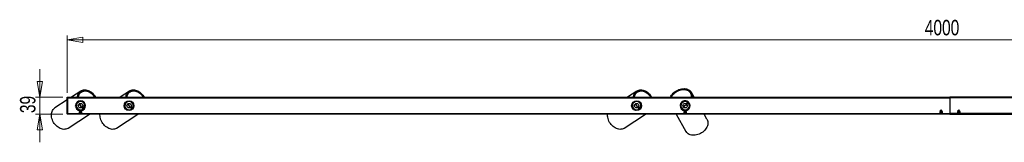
# Model space of a CAD drawing. Header units: millimetres. Extents: x 305 to 991, y 453 to 685.
# Tile 2 of 4: x 424 to 648, y 658 to 685. Entities that reach past the tile are written whole.
import ezdxf

# ---------------------------------------------------------------- set-up
doc = ezdxf.new("R2010")
doc.units = ezdxf.units.MM
doc.styles.add('SLDTEXTSTYLE0', font='TXT', dxfattribs={"width": 0.75})
doc.dimstyles.new('SLDDIMSTYLE1', dxfattribs={"dimtxt": 3.5, "dimasz": 3.556, "dimexe": 0, "dimexo": 0.0625, "dimgap": 0.875, "dimtad": 1, "dimdec": 0, "dimlfac": 10, "dimrnd": 1e-09, "dimzin": 12, "dimdsep": 46, "dimtxsty": 'SLDTEXTSTYLE0', "dimblk1": 'CLOSED', "dimblk2": 'CLOSED', "dimsah": 1, "dimcen": 0.09, "dimadec": 0, "dimazin": 3, "dimtfac": 1, "dimtdec": 0, "dimtmove": 0, "dimatfit": 0, "dimldrblk": 'CLOSED', "dimfxl": 0, "dimfrac": 2, "dimtolj": 1, "dimtzin": 12, "dimarcsym": 0})
doc.dimstyles.new('SLDDIMSTYLE2', dxfattribs={"dimtxt": 3.5, "dimasz": 3.556, "dimexe": 0, "dimexo": 0.0625, "dimgap": 0.875, "dimtad": 1, "dimdec": 0, "dimlfac": 10, "dimrnd": 1e-09, "dimzin": 12, "dimdsep": 46, "dimtxsty": 'SLDTEXTSTYLE0', "dimblk1": 'CLOSED', "dimblk2": 'CLOSED', "dimsah": 1, "dimcen": 0.09, "dimadec": 0, "dimazin": 3, "dimtfac": 1, "dimtdec": 0, "dimtofl": 0, "dimtmove": 0, "dimatfit": 3, "dimldrblk": 'CLOSED', "dimfxl": 0, "dimfrac": 2, "dimtolj": 1, "dimtzin": 12, "dimarcsym": 0})

# ---------------------------------------------------------------- blocks, each defined once
blk = doc.blocks.new('_Closed')
at = {"color": 0, "linetype": 'ByBlock', "lineweight": -2}
for p, q in [((-1, 0.166667), (0, 0)), ((-1, 0.166667), (-1, -0.166667)), ((0, 0), (-1, -0.166667)), ((0, 0), (-1, 0))]:
    blk.add_line(p, q, dxfattribs=at)
blk = doc.blocks.new('_D_1')
at = {"color": 7, "linetype": 'Continuous', "lineweight": 0}
for p, q in [((429.07, 667.93), (429.07, 674.28)), ((434.27, 667.93), (428.07, 667.93)), ((429.07, 667.93), (429.07, 664.01)), ((434.27, 664.01), (428.07, 664.01)), ((429.07, 664.01), (429.07, 657.66))]:
    blk.add_line(p, q, dxfattribs=at)
at = {"color": 7, "linetype": 'Continuous', "lineweight": 18, "xscale": 3.556, "yscale": 3.556}
for p, rotation in [((429.07, 667.93, -21.51), 270.0000000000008), ((429.07, 664.01, -21.51), 90.0000000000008)]:
    blk.add_blockref('_Closed', p, dxfattribs=dict(at, rotation=rotation))
at = {"color": 7, "linetype": 'Continuous', "lineweight": 18, "insert": (424.56, 664.29), "char_height": 3.5, "attachment_point": 1, "rotation": 90, "style": 'SLDTEXTSTYLE0'}
blk.add_mtext('39', dxfattribs=at)
blk = doc.blocks.new('_D_2')
at = {"color": 7, "linetype": 'Continuous', "lineweight": 0}
for p, q in [((435.27, 668.85), (435.27, 681.91)), ((435.27, 680.91), (835.27, 680.91)), ((835.27, 668.85), (835.27, 681.91))]:
    blk.add_line(p, q, dxfattribs=at)
at = {"color": 7, "linetype": 'Continuous', "lineweight": 18, "xscale": 3.556, "yscale": 3.556, "rotation": 180.0000000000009}
blk.add_blockref('_Closed', (435.27, 680.91, -21.51), dxfattribs=at)
at = {"color": 7, "linetype": 'Continuous', "lineweight": 18, "xscale": 3.556, "yscale": 3.556}
blk.add_blockref('_Closed', (835.27, 680.91, -21.51), dxfattribs=at)
at = {"color": 7, "linetype": 'Continuous', "lineweight": 18, "insert": (629.57, 685.43), "char_height": 3.5, "attachment_point": 1, "style": 'SLDTEXTSTYLE0'}
blk.add_mtext('4000', dxfattribs=at)

msp = doc.modelspace()

# ---------------------------------------------------------------- linework, layer by layer
at = {"color": 7, "linetype": 'Continuous', "lineweight": 25}
for p, q in [((438.34, 669.3), (436.24, 667.93)), ((449.34, 669.3), (447.24, 667.93)), ((564.34, 669.3), (562.24, 667.93)), ((435.27, 667.3), (432.45, 665.47)), ((435.27, 667.85), (435.27, 667.93)), ((435.27, 667.93), (635.27, 667.93)), ((435.27, 664.09), (435.27, 667.85)), ((435.27, 667.85), (635.27, 667.85)), ((435.37, 664.09), (435.37, 667.85)), ((438.13, 668.92), (438.17, 668.86)), ((438.41, 669.04), (438.35, 669.13)), ((438.48, 669.09), (438.37, 669.02)), ((438.53, 667.04), (438.56, 667.06)), ((449.13, 668.92), (449.17, 668.86)), ((449.41, 669.04), (449.35, 669.13)), ((449.48, 669.09), (449.37, 669.02)), ((449.53, 667.04), (449.56, 667.06)), ((564.13, 668.92), (564.17, 668.86)), ((564.41, 669.04), (564.35, 669.13)), ((564.48, 669.09), (564.37, 669.02)), ((564.53, 667.04), (564.56, 667.06)), ((575.19, 667.07), (575.24, 667.09)), ((575.22, 667.07), (575.27, 667.09)), ((575.34, 667.09), (575.36, 667.07)), ((575.5, 667.07), (575.51, 667.04)), ((576.56, 668.73), (576.49, 668.85)), ((576.62, 668.82), (576.54, 668.77)), ((576.67, 668.5), (576.73, 668.54)), ((577.31, 667.93), (576.71, 668.97)), ((635.27, 667.85), (635.27, 667.93)), ((835.27, 667.93), (635.27, 667.93)), ((635.27, 667.73), (635.27, 667.85)), ((835.27, 667.85), (635.27, 667.85)), ((635.27, 667.73), (635.27, 664.21)), ((437.15, 666.14), (437.18, 666.16)), ((437.67, 666.9), (437.67, 666.92)), ((437.78, 666.95), (437.77, 666.98)), ((437.85, 666.99), (437.84, 667.01)), ((437.86, 666.12), (438.02, 666.23)), ((438, 664.9), (437.97, 664.88)), ((438.27, 665.01), (437.99, 664.73)), ((438.41, 665.64), (438.24, 665.53)), ((438.54, 664.73), (438.27, 665.01)), ((438.73, 665.74), (438.61, 665.58)), ((438.61, 665.58), (438.95, 665.31)), ((438.68, 666.99), (438.71, 667)), ((439.07, 665.47), (438.73, 665.74)), ((438.78, 666.97), (438.81, 666.93)), ((438.8, 666.96), (438.83, 666.91)), ((438.89, 665.04), (438.87, 665.05)), ((438.99, 665.11), (438.97, 665.12)), ((439.05, 665.16), (439.03, 665.18)), ((439.38, 665.8), (439.35, 665.78)), ((439.36, 666.1), (439.39, 666.06)), ((439.36, 666.07), (439.39, 666.03)), ((439.39, 665.96), (439.37, 665.94)), ((448.15, 666.14), (448.18, 666.16)), ((448.67, 666.9), (448.67, 666.92)), ((448.78, 666.95), (448.77, 666.98)), ((448.85, 666.99), (448.84, 667.01)), ((448.86, 666.12), (449.02, 666.23)), ((449, 664.9), (448.97, 664.88)), ((449.41, 665.64), (449.24, 665.53)), ((449.73, 665.74), (449.61, 665.58)), ((449.61, 665.58), (449.95, 665.31)), ((449.68, 666.99), (449.71, 667)), ((450.07, 665.47), (449.73, 665.74)), ((449.78, 666.97), (449.81, 666.93)), ((449.8, 666.96), (449.83, 666.91)), ((449.89, 665.04), (449.87, 665.05)), ((449.99, 665.11), (449.97, 665.12)), ((450.05, 665.16), (450.03, 665.18)), ((450.38, 665.8), (450.35, 665.78)), ((450.36, 666.1), (450.39, 666.06)), ((450.36, 666.07), (450.39, 666.03)), ((450.39, 665.96), (450.37, 665.94)), ((563.15, 666.14), (563.18, 666.16)), ((563.67, 666.9), (563.67, 666.92)), ((563.78, 666.95), (563.77, 666.98)), ((563.85, 666.99), (563.84, 667.01)), ((563.86, 666.12), (564.02, 666.23)), ((564, 664.9), (563.97, 664.88)), ((564.41, 665.64), (564.24, 665.53)), ((564.73, 665.74), (564.61, 665.58)), ((564.61, 665.58), (564.95, 665.31)), ((564.68, 666.99), (564.71, 667)), ((565.07, 665.47), (564.73, 665.74)), ((564.78, 666.97), (564.81, 666.93)), ((564.8, 666.96), (564.83, 666.91)), ((564.89, 665.04), (564.87, 665.05)), ((564.99, 665.11), (564.97, 665.12)), ((565.05, 665.16), (565.03, 665.18)), ((565.38, 665.8), (565.35, 665.78)), ((565.36, 666.1), (565.39, 666.06)), ((565.36, 666.07), (565.39, 666.03)), ((565.39, 665.96), (565.37, 665.94)), ((574.21, 666.29), (574.2, 666.32)), ((574.23, 665.61), (574.2, 665.6)), ((574.26, 665.53), (574.23, 665.53)), ((574.27, 666.44), (574.26, 666.47)), ((574.31, 665.43), (574.28, 665.42)), ((574.29, 666.53), (574.34, 666.56)), ((574.31, 666.56), (574.35, 666.59)), ((575.09, 665.57), (574.99, 665.74)), ((575.27, 665.01), (574.99, 664.73)), ((575.03, 664.87), (575.02, 664.9)), ((575.54, 664.73), (575.27, 665.01)), ((575.81, 666.75), (575.52, 666.42)), ((575.52, 666.42), (575.67, 666.29)), ((575.6, 666.09), (575.7, 665.92)), ((575.67, 666.29), (575.96, 666.62)), ((576.12, 666.71), (576.1, 666.69)), ((576.17, 666.64), (576.15, 666.63)), ((576.23, 666.54), (576.22, 666.53)), ((576.32, 665.65), (576.33, 665.62)), ((633.27, 665.01), (632.99, 664.73)), ((633.54, 664.73), (633.27, 665.01)), ((637.27, 665.01), (636.99, 664.73)), ((637.54, 664.73), (637.27, 665.01)), ((435.27, 664.09), (435.27, 664.01)), ((635.27, 664.09), (435.27, 664.09)), ((635.27, 664.01), (435.27, 664.01)), ((435.45, 660.86), (440.29, 664.01)), ((438.02, 664.71), (437.97, 664.67)), ((437.97, 664.67), (437.97, 664.65)), ((438.57, 664.67), (437.97, 664.67)), ((437.97, 664.65), (438.02, 664.61)), ((438.57, 664.65), (437.97, 664.65)), ((438.02, 664.61), (437.97, 664.57)), ((437.97, 664.57), (437.97, 664.55)), ((438.57, 664.57), (437.97, 664.57)), ((437.97, 664.55), (438.02, 664.51)), ((438.57, 664.55), (437.97, 664.55)), ((438.02, 664.51), (437.97, 664.48)), ((437.97, 664.48), (437.97, 664.46)), ((438.57, 664.48), (437.97, 664.48)), ((437.97, 664.46), (438.02, 664.42)), ((438.57, 664.46), (437.97, 664.46)), ((438.02, 664.42), (437.97, 664.38)), ((437.97, 664.38), (437.97, 664.36)), ((438.57, 664.38), (437.97, 664.38)), ((437.97, 664.36), (438.02, 664.32)), ((438.57, 664.36), (437.97, 664.36)), ((438.02, 664.32), (437.97, 664.29)), ((437.97, 664.29), (437.97, 664.27)), ((438.57, 664.29), (437.97, 664.29)), ((437.97, 664.27), (438.02, 664.23)), ((438.57, 664.27), (437.97, 664.27)), ((438.02, 664.23), (437.97, 664.19)), ((437.97, 664.19), (437.97, 664.17)), ((438.57, 664.19), (437.97, 664.19)), ((437.97, 664.17), (438.02, 664.13)), ((438.57, 664.17), (437.97, 664.17)), ((438.02, 664.13), (437.97, 664.09)), ((437.97, 664.09), (437.97, 664.09)), ((438.57, 664.09), (437.97, 664.09)), ((437.99, 664.73), (438.02, 664.71)), ((438.54, 664.73), (437.99, 664.73)), ((438.51, 664.71), (438.02, 664.71)), ((438.51, 664.61), (438.02, 664.61)), ((438.51, 664.51), (438.02, 664.51)), ((438.51, 664.42), (438.02, 664.42)), ((438.51, 664.32), (438.02, 664.32)), ((438.51, 664.23), (438.02, 664.23)), ((438.51, 664.13), (438.02, 664.13)), ((438.51, 664.71), (438.54, 664.73)), ((438.57, 664.67), (438.51, 664.71)), ((438.51, 664.61), (438.57, 664.65)), ((438.57, 664.57), (438.51, 664.61)), ((438.51, 664.51), (438.57, 664.55)), ((438.57, 664.48), (438.51, 664.51)), ((438.51, 664.42), (438.57, 664.46)), ((438.57, 664.38), (438.51, 664.42)), ((438.51, 664.32), (438.57, 664.36)), ((438.57, 664.29), (438.51, 664.32)), ((438.51, 664.23), (438.57, 664.27)), ((438.57, 664.19), (438.51, 664.23)), ((438.51, 664.13), (438.57, 664.17)), ((438.57, 664.09), (438.51, 664.13)), ((438.57, 664.65), (438.57, 664.67)), ((438.57, 664.55), (438.57, 664.57)), ((438.57, 664.46), (438.57, 664.48)), ((438.57, 664.36), (438.57, 664.38)), ((438.57, 664.27), (438.57, 664.29)), ((438.57, 664.17), (438.57, 664.19)), ((438.57, 664.09), (438.57, 664.09)), ((446.45, 660.86), (451.29, 664.01)), ((561.45, 660.86), (566.29, 664.01)), ((573.22, 664.01), (575.45, 660.14)), ((575.02, 664.71), (574.97, 664.67)), ((574.97, 664.67), (574.97, 664.65)), ((575.57, 664.67), (574.97, 664.67)), ((574.97, 664.65), (575.02, 664.61)), ((575.57, 664.65), (574.97, 664.65)), ((575.02, 664.61), (574.97, 664.57)), ((574.97, 664.57), (574.97, 664.55)), ((575.57, 664.57), (574.97, 664.57)), ((574.97, 664.55), (575.02, 664.51)), ((575.57, 664.55), (574.97, 664.55)), ((575.02, 664.51), (574.97, 664.48)), ((574.97, 664.48), (574.97, 664.46)), ((575.57, 664.48), (574.97, 664.48)), ((574.97, 664.46), (575.02, 664.42)), ((575.57, 664.46), (574.97, 664.46)), ((575.02, 664.42), (574.97, 664.38)), ((574.97, 664.38), (574.97, 664.36)), ((575.57, 664.38), (574.97, 664.38)), ((574.97, 664.36), (575.02, 664.32)), ((575.57, 664.36), (574.97, 664.36)), ((575.02, 664.32), (574.97, 664.29)), ((574.97, 664.29), (574.97, 664.27)), ((575.57, 664.29), (574.97, 664.29)), ((574.97, 664.27), (575.02, 664.23)), ((575.57, 664.27), (574.97, 664.27)), ((575.02, 664.23), (574.97, 664.19)), ((574.97, 664.19), (574.97, 664.17)), ((575.57, 664.19), (574.97, 664.19)), ((574.97, 664.17), (575.02, 664.13)), ((575.57, 664.17), (574.97, 664.17)), ((575.02, 664.13), (574.97, 664.09)), ((574.97, 664.09), (574.97, 664.09)), ((575.57, 664.09), (574.97, 664.09)), ((574.99, 664.73), (575.02, 664.71)), ((575.54, 664.73), (574.99, 664.73)), ((575.51, 664.71), (575.02, 664.71)), ((575.51, 664.61), (575.02, 664.61)), ((575.51, 664.51), (575.02, 664.51)), ((575.51, 664.42), (575.02, 664.42)), ((575.51, 664.32), (575.02, 664.32)), ((575.51, 664.23), (575.02, 664.23)), ((575.51, 664.13), (575.02, 664.13)), ((575.51, 664.71), (575.54, 664.73)), ((575.57, 664.67), (575.51, 664.71)), ((575.51, 664.61), (575.57, 664.65)), ((575.57, 664.57), (575.51, 664.61)), ((575.51, 664.51), (575.57, 664.55)), ((575.57, 664.48), (575.51, 664.51)), ((575.51, 664.42), (575.57, 664.46)), ((575.57, 664.38), (575.51, 664.42)), ((575.51, 664.32), (575.57, 664.36)), ((575.57, 664.29), (575.51, 664.32)), ((575.51, 664.23), (575.57, 664.27)), ((575.57, 664.19), (575.51, 664.23)), ((575.51, 664.13), (575.57, 664.17)), ((575.57, 664.09), (575.51, 664.13)), ((575.57, 664.65), (575.57, 664.67)), ((575.57, 664.55), (575.57, 664.57)), ((575.57, 664.46), (575.57, 664.48)), ((575.57, 664.36), (575.57, 664.38)), ((575.57, 664.27), (575.57, 664.29)), ((575.57, 664.17), (575.57, 664.19)), ((575.57, 664.09), (575.57, 664.09)), ((580.22, 662.88), (579.57, 664.01)), ((633.02, 664.71), (632.97, 664.67)), ((632.97, 664.67), (632.97, 664.65)), ((633.57, 664.67), (632.97, 664.67)), ((632.97, 664.65), (633.02, 664.61)), ((633.57, 664.65), (632.97, 664.65)), ((633.02, 664.61), (632.97, 664.57)), ((632.97, 664.57), (632.97, 664.55)), ((633.57, 664.57), (632.97, 664.57)), ((632.97, 664.55), (633.02, 664.51)), ((633.57, 664.55), (632.97, 664.55)), ((633.02, 664.51), (632.97, 664.48)), ((632.97, 664.48), (632.97, 664.46)), ((633.57, 664.48), (632.97, 664.48)), ((632.97, 664.46), (633.02, 664.42)), ((633.57, 664.46), (632.97, 664.46)), ((633.02, 664.42), (632.97, 664.38)), ((632.97, 664.38), (632.97, 664.36)), ((633.57, 664.38), (632.97, 664.38)), ((632.97, 664.36), (633.02, 664.32)), ((633.57, 664.36), (632.97, 664.36)), ((633.02, 664.32), (632.97, 664.29)), ((632.97, 664.29), (632.97, 664.27)), ((633.57, 664.29), (632.97, 664.29)), ((632.97, 664.27), (633.02, 664.23)), ((633.57, 664.27), (632.97, 664.27)), ((633.02, 664.23), (632.97, 664.19)), ((632.97, 664.19), (632.97, 664.17)), ((633.57, 664.19), (632.97, 664.19)), ((632.97, 664.17), (633.02, 664.13)), ((633.57, 664.17), (632.97, 664.17)), ((633.02, 664.13), (632.97, 664.09)), ((632.97, 664.09), (632.97, 664.09)), ((633.57, 664.09), (632.97, 664.09)), ((632.99, 664.73), (633.02, 664.71)), ((633.54, 664.73), (632.99, 664.73)), ((633.51, 664.71), (633.02, 664.71)), ((633.51, 664.61), (633.02, 664.61)), ((633.51, 664.51), (633.02, 664.51)), ((633.51, 664.42), (633.02, 664.42)), ((633.51, 664.32), (633.02, 664.32)), ((633.51, 664.23), (633.02, 664.23)), ((633.51, 664.13), (633.02, 664.13)), ((633.51, 664.71), (633.54, 664.73)), ((633.57, 664.67), (633.51, 664.71)), ((633.51, 664.61), (633.57, 664.65)), ((633.57, 664.57), (633.51, 664.61)), ((633.51, 664.51), (633.57, 664.55)), ((633.57, 664.48), (633.51, 664.51)), ((633.51, 664.42), (633.57, 664.46)), ((633.57, 664.38), (633.51, 664.42)), ((633.51, 664.32), (633.57, 664.36)), ((633.57, 664.29), (633.51, 664.32)), ((633.51, 664.23), (633.57, 664.27)), ((633.57, 664.19), (633.51, 664.23)), ((633.51, 664.13), (633.57, 664.17)), ((633.57, 664.09), (633.51, 664.13)), ((633.57, 664.65), (633.57, 664.67)), ((633.57, 664.55), (633.57, 664.57)), ((633.57, 664.46), (633.57, 664.48)), ((633.57, 664.36), (633.57, 664.38)), ((633.57, 664.27), (633.57, 664.29)), ((633.57, 664.17), (633.57, 664.19)), ((633.57, 664.09), (633.57, 664.09)), ((635.27, 664.09), (635.27, 664.21)), ((635.27, 664.09), (635.27, 664.01)), ((635.27, 664.09), (835.27, 664.09)), ((635.27, 664.01), (835.27, 664.01)), ((637.02, 664.71), (636.97, 664.67)), ((636.97, 664.67), (636.97, 664.65)), ((637.57, 664.67), (636.97, 664.67)), ((636.97, 664.65), (637.02, 664.61)), ((637.57, 664.65), (636.97, 664.65)), ((637.02, 664.61), (636.97, 664.57)), ((636.97, 664.57), (636.97, 664.55)), ((637.57, 664.57), (636.97, 664.57)), ((636.97, 664.55), (637.02, 664.51)), ((637.57, 664.55), (636.97, 664.55)), ((637.02, 664.51), (636.97, 664.48)), ((636.97, 664.48), (636.97, 664.46)), ((637.57, 664.48), (636.97, 664.48)), ((636.97, 664.46), (637.02, 664.42)), ((637.57, 664.46), (636.97, 664.46)), ((637.02, 664.42), (636.97, 664.38)), ((636.97, 664.38), (636.97, 664.36)), ((637.57, 664.38), (636.97, 664.38)), ((636.97, 664.36), (637.02, 664.32)), ((637.57, 664.36), (636.97, 664.36)), ((637.02, 664.32), (636.97, 664.29)), ((636.97, 664.29), (636.97, 664.27)), ((637.57, 664.29), (636.97, 664.29)), ((636.97, 664.27), (637.02, 664.23)), ((637.57, 664.27), (636.97, 664.27)), ((637.02, 664.23), (636.97, 664.19)), ((636.97, 664.19), (636.97, 664.17)), ((637.57, 664.19), (636.97, 664.19)), ((636.97, 664.17), (637.02, 664.13)), ((637.57, 664.17), (636.97, 664.17)), ((637.02, 664.13), (636.97, 664.09)), ((636.97, 664.09), (636.97, 664.09)), ((637.57, 664.09), (636.97, 664.09)), ((636.99, 664.73), (637.02, 664.71)), ((637.54, 664.73), (636.99, 664.73)), ((637.51, 664.71), (637.02, 664.71)), ((637.51, 664.61), (637.02, 664.61)), ((637.51, 664.51), (637.02, 664.51)), ((637.51, 664.42), (637.02, 664.42)), ((637.51, 664.32), (637.02, 664.32)), ((637.51, 664.23), (637.02, 664.23)), ((637.51, 664.13), (637.02, 664.13)), ((637.51, 664.71), (637.54, 664.73)), ((637.57, 664.67), (637.51, 664.71)), ((637.51, 664.61), (637.57, 664.65)), ((637.57, 664.57), (637.51, 664.61)), ((637.51, 664.51), (637.57, 664.55)), ((637.57, 664.48), (637.51, 664.51)), ((637.51, 664.42), (637.57, 664.46)), ((637.57, 664.38), (637.51, 664.42)), ((637.51, 664.32), (637.57, 664.36)), ((637.57, 664.29), (637.51, 664.32)), ((637.51, 664.23), (637.57, 664.27)), ((637.57, 664.19), (637.51, 664.23)), ((637.51, 664.13), (637.57, 664.17)), ((637.57, 664.09), (637.51, 664.13)), ((637.57, 664.65), (637.57, 664.67)), ((637.57, 664.55), (637.57, 664.57)), ((637.57, 664.46), (637.57, 664.48)), ((637.57, 664.36), (637.57, 664.38)), ((637.57, 664.27), (637.57, 664.29)), ((637.57, 664.17), (637.57, 664.19)), ((637.57, 664.09), (637.57, 664.09))]:
    msp.add_line(p, q, dxfattribs=at)
at = {"color": 8, "linetype": 'Continuous', "lineweight": 25}
for p, q in [((435.37, 667.73), (635.27, 667.73)), ((835.17, 667.73), (635.27, 667.73)), ((435.37, 664.21), (437.99, 664.21)), ((438.54, 664.21), (574.99, 664.21)), ((575.54, 664.21), (632.99, 664.21)), ((633.54, 664.21), (635.27, 664.21)), ((636.99, 664.21), (635.27, 664.21)), ((694.99, 664.21), (637.54, 664.21))]:
    msp.add_line(p, q, dxfattribs=at)
at = {"color": 7, "linetype": 'Continuous', "lineweight": 25, "flags": 128}
for points in [[(437.58, 667.93), (437.59, 668.06), (437.65, 668.32), (437.73, 668.56), (437.84, 668.77), (437.98, 668.97), (438.14, 669.14), (438.32, 669.29), (438.52, 669.4), (438.74, 669.48), (438.97, 669.54), (439.21, 669.56), (439.47, 669.54), (439.72, 669.5), (439.98, 669.42), (440.23, 669.31), (440.48, 669.17), (440.73, 669.01), (440.96, 668.81), (441.17, 668.6), (441.37, 668.36), (441.55, 668.11), (441.66, 667.93)], [(437.71, 667.93), (437.73, 668.09), (437.8, 668.33), (437.89, 668.56), (438.01, 668.76), (438.15, 668.94), (438.32, 669.1), (438.51, 669.22), (438.71, 669.32), (438.93, 669.38), (439.17, 669.41), (439.41, 669.41), (439.66, 669.37), (439.91, 669.31), (440.16, 669.21), (440.41, 669.08), (440.65, 668.92), (440.88, 668.73), (441.09, 668.53), (441.28, 668.3), (441.46, 668.05), (441.53, 667.93)], [(437.79, 667.93), (437.81, 668.02), (437.87, 668.27), (437.96, 668.49), (438.08, 668.7), (438.22, 668.88), (438.39, 669.03), (438.58, 669.15), (438.78, 669.24), (439.01, 669.3), (439.24, 669.32), (439.48, 669.31), (439.73, 669.27), (439.98, 669.19), (440.23, 669.08), (440.47, 668.95), (440.7, 668.78), (440.92, 668.59), (441.13, 668.37), (441.31, 668.13), (441.45, 667.93)], [(448.58, 667.93), (448.59, 668.06), (448.65, 668.32), (448.73, 668.56), (448.84, 668.77), (448.98, 668.97), (449.14, 669.14), (449.32, 669.29), (449.52, 669.4), (449.74, 669.48), (449.97, 669.54), (450.21, 669.56), (450.47, 669.54), (450.72, 669.5), (450.98, 669.42), (451.23, 669.31), (451.48, 669.17), (451.73, 669.01), (451.96, 668.81), (452.17, 668.6), (452.37, 668.36), (452.55, 668.11), (452.66, 667.93)], [(448.71, 667.93), (448.73, 668.09), (448.8, 668.33), (448.89, 668.56), (449.01, 668.76), (449.15, 668.94), (449.32, 669.1), (449.51, 669.22), (449.71, 669.32), (449.93, 669.38), (450.17, 669.41), (450.41, 669.41), (450.66, 669.37), (450.91, 669.31), (451.16, 669.21), (451.41, 669.08), (451.65, 668.92), (451.88, 668.73), (452.09, 668.53), (452.28, 668.3), (452.46, 668.05), (452.53, 667.93)], [(448.79, 667.93), (448.81, 668.02), (448.87, 668.27), (448.96, 668.49), (449.08, 668.7), (449.22, 668.88), (449.39, 669.03), (449.58, 669.15), (449.78, 669.24), (450.01, 669.3), (450.24, 669.32), (450.48, 669.31), (450.73, 669.27), (450.98, 669.19), (451.23, 669.08), (451.47, 668.95), (451.7, 668.78), (451.92, 668.59), (452.13, 668.37), (452.31, 668.13), (452.45, 667.93)], [(563.58, 667.93), (563.59, 668.06), (563.65, 668.32), (563.73, 668.56), (563.84, 668.77), (563.98, 668.97), (564.14, 669.14), (564.32, 669.29), (564.52, 669.4), (564.74, 669.48), (564.97, 669.54), (565.21, 669.56), (565.47, 669.54), (565.72, 669.5), (565.98, 669.42), (566.23, 669.31), (566.48, 669.17), (566.73, 669.01), (566.96, 668.81), (567.17, 668.6), (567.37, 668.36), (567.55, 668.11), (567.66, 667.93)], [(563.71, 667.93), (563.73, 668.09), (563.8, 668.33), (563.89, 668.56), (564.01, 668.76), (564.15, 668.94), (564.32, 669.1), (564.51, 669.22), (564.71, 669.32), (564.93, 669.38), (565.17, 669.41), (565.41, 669.41), (565.66, 669.37), (565.91, 669.31), (566.16, 669.21), (566.41, 669.08), (566.65, 668.92), (566.88, 668.73), (567.09, 668.53), (567.28, 668.3), (567.46, 668.05), (567.53, 667.93)], [(563.79, 667.93), (563.81, 668.02), (563.87, 668.27), (563.96, 668.49), (564.08, 668.7), (564.22, 668.88), (564.39, 669.03), (564.58, 669.15), (564.78, 669.24), (565.01, 669.3), (565.24, 669.32), (565.48, 669.31), (565.73, 669.27), (565.98, 669.19), (566.23, 669.08), (566.47, 668.95), (566.7, 668.78), (566.92, 668.59), (567.13, 668.37), (567.31, 668.13), (567.45, 667.93)], [(571.94, 667.93), (572.04, 668.12), (572.19, 668.36), (572.37, 668.59), (572.57, 668.81), (572.8, 669.02), (573.04, 669.2), (573.31, 669.37), (573.58, 669.51), (573.87, 669.63), (574.16, 669.73), (574.45, 669.79), (574.74, 669.83), (575.03, 669.84), (575.31, 669.82), (575.57, 669.77), (575.82, 669.7), (576.05, 669.6), (576.26, 669.47), (576.44, 669.32), (576.6, 669.14), (576.72, 668.95), (576.82, 668.74), (576.88, 668.51), (576.92, 668.28), (576.91, 668.03), (576.91, 667.93)], [(572.08, 667.93), (572.14, 668.04), (572.28, 668.28), (572.45, 668.51), (572.65, 668.72), (572.87, 668.93), (573.11, 669.11), (573.36, 669.27), (573.63, 669.41), (573.91, 669.53), (574.2, 669.62), (574.48, 669.68), (574.77, 669.71), (575.05, 669.72), (575.31, 669.69), (575.57, 669.64), (575.81, 669.56), (576.03, 669.45), (576.22, 669.31), (576.39, 669.16), (576.53, 668.98), (576.64, 668.78), (576.72, 668.57), (576.77, 668.34), (576.78, 668.1), (576.77, 667.93)], [(572.18, 667.93), (572.26, 668.1), (572.41, 668.33), (572.59, 668.56), (572.8, 668.77), (573.03, 668.96), (573.27, 669.13), (573.53, 669.28), (573.81, 669.41), (574.09, 669.51), (574.37, 669.58), (574.65, 669.62), (574.93, 669.64), (575.2, 669.62), (575.46, 669.57), (575.7, 669.5), (575.92, 669.4), (576.12, 669.27), (576.29, 669.12), (576.43, 668.94), (576.54, 668.75), (576.62, 668.54), (576.67, 668.31), (576.68, 668.08), (576.67, 667.93)], [(435.45, 660.86), (435.4, 660.83), (435.19, 660.72), (434.97, 660.65), (434.73, 660.61), (434.48, 660.6), (434.22, 660.63), (433.96, 660.69), (433.7, 660.78), (433.45, 660.91), (433.2, 661.06), (432.96, 661.24), (432.73, 661.44), (432.52, 661.67), (432.33, 661.92), (432.16, 662.18), (432.01, 662.46), (431.89, 662.74), (431.79, 663.03), (431.72, 663.33), (431.69, 663.62), (431.68, 663.9), (431.7, 664.18), (431.75, 664.44), (431.83, 664.68), (431.93, 664.91), (432.07, 665.11), (432.22, 665.29), (432.4, 665.44), (432.45, 665.47)], [(437.17, 665.84), (437.17, 665.84), (437.14, 665.9)], [(437.75, 664.97), (437.71, 665.02), (437.7, 665.03)], [(437.79, 666.11), (437.81, 666.11), (437.86, 666.12)], [(438.31, 666), (438.19, 666.15), (438.06, 666.28)], [(438.24, 665.53), (438.21, 665.5), (438.2, 665.47)], [(438.47, 665.66), (438.4, 665.83), (438.31, 666)], [(438.58, 665.58), (438.54, 665.62), (438.5, 665.65), (438.45, 665.66), (438.41, 665.64), (438.38, 665.61), (438.36, 665.56), (438.37, 665.51), (438.38, 665.48)], [(448.17, 665.84), (448.17, 665.84), (448.14, 665.9)], [(448.75, 664.97), (448.71, 665.02), (448.7, 665.03)], [(448.79, 666.11), (448.81, 666.11), (448.86, 666.12)], [(449.31, 666), (449.19, 666.15), (449.06, 666.28)], [(449.24, 665.53), (449.21, 665.5), (449.2, 665.47)], [(449.47, 665.66), (449.4, 665.83), (449.31, 666)], [(449.58, 665.58), (449.54, 665.62), (449.5, 665.65), (449.45, 665.66), (449.41, 665.64), (449.38, 665.61), (449.36, 665.56), (449.37, 665.51), (449.38, 665.48)], [(563.17, 665.84), (563.17, 665.84), (563.14, 665.9)], [(563.75, 664.97), (563.71, 665.02), (563.7, 665.03)], [(563.79, 666.11), (563.81, 666.11), (563.86, 666.12)], [(564.31, 666), (564.19, 666.15), (564.06, 666.28)], [(564.24, 665.53), (564.21, 665.5), (564.2, 665.47)], [(564.47, 665.66), (564.4, 665.83), (564.31, 666)], [(564.58, 665.58), (564.54, 665.62), (564.5, 665.65), (564.45, 665.66), (564.41, 665.64), (564.38, 665.61), (564.36, 665.56), (564.37, 665.51), (564.38, 665.48)], [(575.24, 666.01), (575.08, 665.91), (574.94, 665.78)], [(575.1, 665.5), (575.1, 665.53), (575.09, 665.57)], [(575.59, 666.16), (575.41, 666.1), (575.24, 666.01)], [(575.67, 666.26), (575.63, 666.23), (575.6, 666.18), (575.59, 666.13), (575.6, 666.09), (575.63, 666.06), (575.68, 666.05), (575.73, 666.05), (575.76, 666.06)], [(575.7, 665.92), (575.73, 665.89), (575.76, 665.88)], [(576.24, 665.4), (576.18, 665.36), (576.18, 665.35)], [(446.45, 660.86), (446.4, 660.83), (446.19, 660.72), (445.97, 660.65), (445.73, 660.61), (445.48, 660.6), (445.22, 660.63), (444.96, 660.69), (444.7, 660.78), (444.45, 660.91), (444.2, 661.06), (443.96, 661.24), (443.73, 661.44), (443.52, 661.67), (443.33, 661.92), (443.16, 662.18), (443.01, 662.46), (442.89, 662.74), (442.79, 663.03), (442.72, 663.33), (442.69, 663.62), (442.68, 663.9), (442.68, 664.01)], [(561.45, 660.86), (561.4, 660.83), (561.19, 660.72), (560.97, 660.65), (560.73, 660.61), (560.48, 660.6), (560.22, 660.63), (559.96, 660.69), (559.7, 660.78), (559.45, 660.91), (559.2, 661.06), (558.96, 661.24), (558.73, 661.44), (558.52, 661.67), (558.33, 661.92), (558.16, 662.18), (558.01, 662.46), (557.89, 662.74), (557.79, 663.03), (557.72, 663.33), (557.69, 663.62), (557.68, 663.9), (557.68, 664.01)], [(580.22, 662.88), (580.25, 662.83), (580.34, 662.62), (580.4, 662.39), (580.42, 662.15), (580.42, 661.9), (580.38, 661.64), (580.3, 661.39), (580.2, 661.13), (580.06, 660.88), (579.89, 660.64), (579.7, 660.41), (579.48, 660.2), (579.25, 660), (578.99, 659.82), (578.72, 659.66), (578.43, 659.53), (578.14, 659.42), (577.85, 659.35), (577.55, 659.29), (577.26, 659.27), (576.97, 659.28), (576.7, 659.31), (576.44, 659.38), (576.2, 659.47), (575.98, 659.59), (575.79, 659.73), (575.62, 659.9), (575.48, 660.09), (575.45, 660.14)]]:
    msp.add_lwpolyline(points, dxfattribs=at)
at = {"color": 7, "linetype": 'Continuous', "lineweight": 25}
for centre, radius in [((449.27, 665.97), 1.12), ((449.27, 665.97), 1.1), ((564.27, 665.97), 1.12), ((564.27, 665.97), 1.1), ((438.27, 665.97), 0.5), ((449.27, 665.97), 0.5), ((564.27, 665.97), 0.5), ((575.27, 665.97), 0.5)]:
    msp.add_circle(centre, radius, dxfattribs=at)
for centre, radius, start, end in [((438.27, 665.97), 1.13, 90, 262.2873), ((438.27, 665.97), 1.1, 276.7145, 123.0491), ((439.23, 667.74), 1.54, 124.1367, 164.1989), ((438.27, 665.97), 1.13, 277.7127, 90), ((450.23, 667.74), 1.54, 124.1367, 164.1985), ((565.23, 667.74), 1.54, 124.1366, 164.197), ((575.27, 665.97), 1.13, 90, 262.2873), ((575.27, 665.97), 1.1, 276.7145, 209.9423), ((575.27, 665.97), 1.12, 277.7127, 90), ((575.26, 668), 1.49, 357.3527, 29.3231), ((438.27, 665.97), 1.1, 123.0491, 263.2855), ((438.27, 665.97), 0.95, 328.3782, 316.2936), ((437.97, 666.35), 0.129, 216.1868, 294.3694), ((437.93, 666.33), 0.135, 312.5997, 39.3009), ((437.6, 665.54), 0.815, 32.6013, 57.6669), ((437.61, 665.53), 0.814, 8.0729, 33.5072), ((449.27, 665.97), 0.95, 328.3782, 316.2936), ((448.97, 666.35), 0.129, 216.1868, 294.3694), ((448.93, 666.33), 0.135, 312.5997, 39.3009), ((448.6, 665.54), 0.815, 32.6013, 57.6669), ((448.61, 665.53), 0.814, 8.073, 33.5072), ((564.27, 665.97), 0.95, 328.3782, 316.2936), ((563.97, 666.35), 0.129, 216.1868, 294.3694), ((563.93, 666.33), 0.135, 312.5997, 39.3009), ((563.6, 665.54), 0.814, 32.5911, 58.0255), ((563.61, 665.53), 0.814, 8.0729, 33.5072), ((575.27, 665.97), 1.1, 209.9423, 263.2855), ((575.27, 665.97), 0.95, 55.2714, 43.1868), ((574.89, 665.66), 0.135, 39.4929, 126.1941), ((574.87, 665.7), 0.129, 303.08, 21.2625), ((575.66, 665.28), 0.814, 119.4843, 144.9185), ((575.67, 665.29), 0.814, 94.9662, 120.4004)]:
    msp.add_arc(centre, radius, start, end, dxfattribs=at)

# ---------------------------------------------------------------- dimensions: what is measured, and where the dimension line sits
at = {"color": 7, "linetype": 'Continuous', "lineweight": 18}
for base, p1, p2, angle, dimstyle, picture, middle in [((835.27, 680.91), (435.27, 667.85), (835.27, 667.85), 0, 'SLDDIMSTYLE2', '_D_2', (634.74, 680.91)), ((429.07, 664.01), (435.27, 667.93), (435.27, 664.01), 90, 'SLDDIMSTYLE1', '_D_1', (429.07, 666.87))]:
    dim = msp.add_linear_dim(base=base, p1=p1, p2=p2, angle=angle, dimstyle=dimstyle, dxfattribs=at)
    dim.commit()
    dim.dimension.update_dxf_attribs({"geometry": picture, "text_midpoint": middle, "dimtype": 160})

doc.saveas('drawing.dxf')
